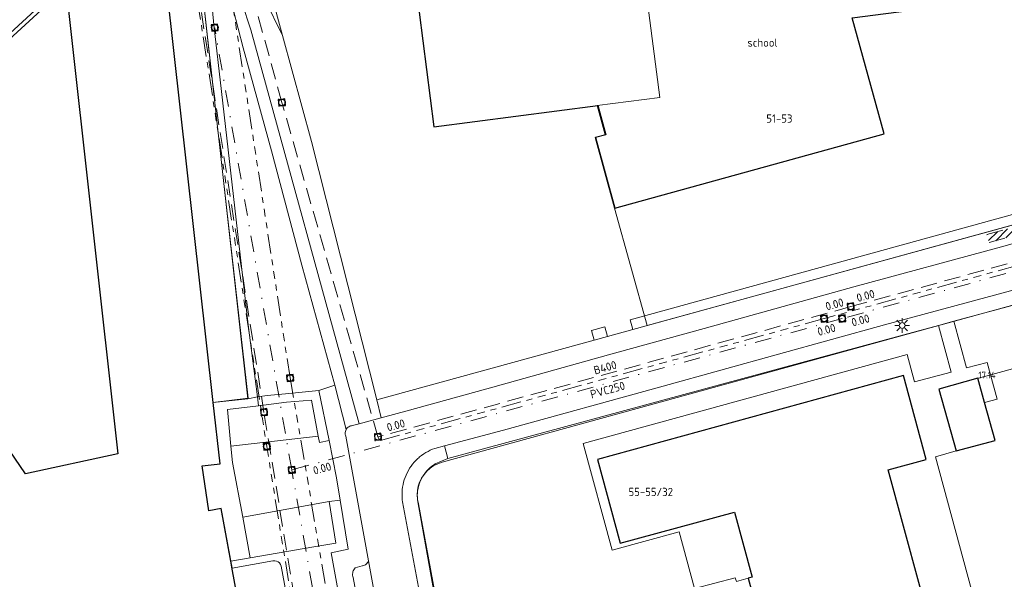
# Model space of a CAD drawing. Header units: metres. Extents: x 174255 to 175175, y 462028 to 462911.
# Tile 24 of 256: x 174373 to 174493, y 462347 to 462416. Entities that reach past the tile are written whole.
import ezdxf
from ezdxf.enums import TextEntityAlignment as Align

# ---------------------------------------------------------------- set-up
doc = ezdxf.new("R2010")
doc.units = ezdxf.units.M
for name, pattern in [('NLCS-HIDDEN', [4, 2, -2]), ('RI-DRAINAGE', [19.2, 6, -1.8, 1.8, -1.8, 2.4, -1.8, 1.8, -1.8]), ('RI-HWA', [7.4, 5, -2.4]), ('RI-VWA', [11, 5, -3, 0, -3])]:
    doc.linetypes.add(name, pattern=pattern)
for name, color, linetype, lineweight in [('B-ME-AL-PEIL_MAAIVELD-T20', 8, 'Continuous', 20), ('B-ME-IE-TERREINAFSCHEIDING_KUNSTMATIG_HEKWERK-G', 8, 'IE-TERREINAFSCHEIDING-KUNSTMATIG', 20), ('B-WE-IE-MEUBILAIR_WEGMEUBILAIR-LICHTMAST-S', 8, 'Continuous', 20), ('B-WE-KL-TRACE_WENSTRACE-G', 252, 'NLCS-HIDDEN', 20), ('B-WE-OG-BEBOUWING-G', 8, 'Continuous', 30), ('B-WE-OG-BEBOUWING_HUISNUMMER-T20', 8, 'Continuous', 20), ('B-WE-OG-TERREIN_AGRARISCH-G', 8, 'Continuous', 20), ('B-WE-OG-TERREIN_ERF-G', 8, 'Continuous', 20), ('B-WE-OG-TERREIN_GROEN-G', 8, 'Continuous', 20), ('B-WE-OG-WEG_ONVERHARD-G', 8, 'Continuous', 20), ('B-WE-OG-WEG_VERHARD_OPEN -G', 8, 'Continuous', 20), ('B-WE-RI-DRAINAGE-G', 8, 'RI-DRAINAGE', 20), ('B-WE-RI-DRAINAGE_RIOOLPUT_INSPECTIEPUT-S', 8, 'Continuous', 20), ('B-WE-RI-HWA-G', 8, 'RI-HWA', 20), ('B-WE-RI-HWA-T20', 8, 'Continuous', 20), ('B-WE-RI-HWA_RIOOLPUT_INSPECTIEPUT-S', 8, 'RI-HWA', 20), ('B-WE-RI-VWA-G', 8, 'RI-VWA', 20), ('B-WE-RI-VWA-T20', 8, 'Continuous', 20), ('B-WE-RI-VWA_RIOOLPUT_INSPECTIEPUT-S', 8, 'Continuous', 20), ('B-XX-KG-GRENS_PERCEEL-G', 213, 'Continuous', 20)]:
    doc.layers.add(name, color=color, linetype=linetype, lineweight=lineweight)
doc.styles.add('NLCS-ISO-M500-T20', font='NLCS-ISO.ttf', dxfattribs={"height": 1})
doc.linetypes.add('IE-TERREINAFSCHEIDING-KUNSTMATIG', pattern='A,4,[82,NLCS.SHX,S=0.75,R=90,X=0,Y=0],4,-2', length=10)

# ---------------------------------------------------------------- blocks, each defined once
blk = doc.blocks.new('B-SRI-PUT_VWA-SO')
at = {"flags": 128}
blk.add_lwpolyline([(-2, 2), (2, 2), (2, -2), (-2, -2)], close=True, dxfattribs=at)
at = {"lineweight": -3, "flags": 128}
blk.add_lwpolyline([(2, -2), (2, 2), (-2, 2), (-2, -2)], close=True, dxfattribs=at)
at = {"lineweight": -3}
blk.add_circle((0, 0), 2, dxfattribs=at)
blk = doc.blocks.new('Lichtmast bestaand')
for p, q in [((-0.45, 0), (-0.9, 0)), ((-0.32, 0.32), (-0.64, 0.64)), ((0, 0.45), (0, 0.9)), ((0.32, 0.32), (0.64, 0.64)), ((0.45, 0), (0.9, 0)), ((-0.32, -0.32), (-0.64, -0.64)), ((0, -0.9), (0, -0.45)), ((0.32, -0.32), (0.64, -0.64))]:
    blk.add_line(p, q)
blk.add_circle((0, 0), 0.35)

msp = doc.modelspace()

# ---------------------------------------------------------------- hatches: boundary and pattern name
at = {"layer": 'B-WE-KL-TRACE_WENSTRACE-G'}
h = msp.add_hatch(dxfattribs=at)
h.set_pattern_fill('AKL-WENSTRACE', color=256, scale=5, pattern_type=2)
h.set_pattern_definition([(45, (6914.81324, -5470.42686), (-0.44194173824, 0.44194173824), [])])
h.paths.add_polyline_path([(174491.215, 462389.525), (174491.478, 462388.561), (174535.158, 462400.495), (174534.894, 462401.459)])

# ---------------------------------------------------------------- linework, layer by layer
at = {"layer": 'B-ME-IE-TERREINAFSCHEIDING_KUNSTMATIG_HEKWERK-G', "ltscale": 0.5}
msp.add_lwpolyline([(174490.187, 462371.993), (174507.224, 462376.703), (174510.046, 462364.127), (174511.489, 462357.805)], dxfattribs=at)
at = {"layer": 'B-WE-KL-TRACE_WENSTRACE-G', "flags": 128}
for points in [[(174491.215, 462389.525), (174534.894, 462401.459)], [(174491.478, 462388.561), (174535.158, 462400.495)]]:
    msp.add_lwpolyline(points, dxfattribs=at)
at = {"layer": 'B-WE-OG-BEBOUWING-G'}
for points in [[(174478.259, 462438.3), (174489.256, 462441.337), (174486.191, 462452.449), (174437.134, 462438.962), (174439.484, 462430.359), (174440.575, 462430.659), (174441.747, 462426.396), (174421.023, 462423.695), (174423.732, 462402.685), (174443.737, 462405.263), (174444.699, 462401.693), (174443.434, 462401.352), (174445.81, 462392.757), (174478.686, 462401.805), (174474.774, 462415.954), (174511.425, 462420.716), (174509.909, 462432.314), (174480.932, 462428.575), (174478.259, 462438.3)], [(174371.595, 462311.083), (174374.36, 462305.151), (174374.431, 462304.857), (174390.369, 462308.934), (174389.377, 462312.81), (174393.886, 462313.769), (174394.289, 462311.038), (174405.67, 462313.135), (174405.592, 462313.556), (174399.093, 462348.951), (174398.961, 462349.668), (174397.777, 462356.118), (174396.272, 462355.842), (174395.471, 462361.324), (174397.648, 462361.568), (174396.812, 462369.028), (174391.176, 462419.314)], [(174379.036, 462417.954), (174385.178, 462362.78), (174373.908, 462360.323), (174353.398, 462390.384)], [(174462.095, 462347.603), (174463.519, 462342.394), (174464.001, 462342.525), (174464.128, 462342.061), (174466.171, 462334.587), (174459.245, 462332.727), (174452.196, 462330.834), (174455.017, 462320.604), (174492.38, 462330.839), (174489.589, 462341.044), (174484.92, 462339.766), (174479.157, 462360.832), (174483.816, 462362.107), (174481.022, 462372.322), (174443.682, 462362.087), (174446.447, 462351.87), (174460.414, 462355.65), (174462.578, 462347.734), (174462.095, 462347.603)], [(174487.465, 462363.133), (174492.204, 462364.424), (174490.931, 462369.032), (174490.11, 462372.006), (174485.354, 462370.682), (174487.465, 462363.133)]]:
    msp.add_lwpolyline(points, dxfattribs=at)
at = {"layer": 'B-WE-OG-TERREIN_AGRARISCH-G'}
msp.add_lwpolyline([(174500.737, 462382.657), (174499.237, 462382.235), (174496.417, 462381.441), (174487.173, 462378.952), (174488.724, 462373.279), (174491.236, 462373.938), (174491.647, 462372.426)], dxfattribs=at)
at = {"layer": 'B-WE-OG-TERREIN_ERF-G'}
msp.add_line((174444.925, 462377.106), (174448.016, 462377.954), dxfattribs=at)
for points in [[(174378.61, 462420.181), (174350.617, 462394.458), (174353.398, 462390.384)], [(174396.812, 462369.028), (174401.022, 462369.5), (174395.461, 462419.522)], [(174405.268, 462413.81), (174408.795, 462400.877), (174416.779, 462369.38), (174443.303, 462376.66)], [(174462.095, 462347.603), (174460.639, 462347.195), (174460.5, 462347.668), (174455.552, 462346.354), (174453.657, 462353.259), (174445.493, 462351.038), (174441.955, 462364.045), (174481.482, 462374.905), (174482.367, 462371.565), (174486.851, 462372.726), (174485.293, 462378.446), (174482.594, 462377.719), (174425.444, 462362.197), (174423.906, 462361.563), (174423.679, 462361.415), (174423.462, 462361.254), (174423.254, 462361.081), (174423.056, 462360.896), (174422.87, 462360.699), (174422.696, 462360.492), (174422.535, 462360.274), (174422.386, 462360.048), (174422.34, 462359.968), (174422.252, 462359.813), (174422.131, 462359.571), (174422.025, 462359.322), (174421.933, 462359.067), (174421.857, 462358.807), (174421.797, 462358.543), (174421.752, 462358.276), (174421.723, 462358.007), (174421.71, 462357.737), (174421.713, 462357.466), (174421.732, 462357.196), (174421.765, 462356.937), (174424.332, 462342.558)], [(174491.647, 462372.426), (174492.458, 462369.448), (174490.931, 462369.032)], [(174487.465, 462363.133), (174484.922, 462362.422), (174494.266, 462328.013), (174455.851, 462317.581), (174455.017, 462320.604)]]:
    msp.add_lwpolyline(points, dxfattribs=at)
at = {"layer": 'B-WE-OG-TERREIN_GROEN-G'}
for points in [[(174401.092, 462429.121), (174400.75, 462428.987), (174400.096, 462428.611), (174399.585, 462428.093), (174399.305, 462427.349), (174399.339, 462426.577), (174399.517, 462425.607), (174400.127, 462424.297), (174401.575, 462421.594), (174403.085, 462418.233), (174405.268, 462413.81), (174401.095, 462429.111), (174401.092, 462429.121)], [(174495.962, 462392.417), (174447.695, 462379.126)], [(174447.695, 462379.126), (174448.016, 462377.954), (174448.017, 462377.951), (174500.032, 462392.243)], [(174444.925, 462377.106), (174444.581, 462378.268), (174442.984, 462377.834), (174443.303, 462376.66), (174444.925, 462377.106)], [(174405.67, 462313.135), (174411.665, 462314.42), (174415.728, 462315.29), (174416.177, 462315.387), (174417.321, 462317.156), (174416.611, 462321.124), (174413.573, 462337.739), (174411.179, 462350.707), (174413.271, 462351.133), (174412.292, 462357.134), (174410.947, 462356.975), (174411.755, 462351.895), (174409.075, 462351.429), (174401.293, 462350.074), (174398.961, 462349.668)]]:
    msp.add_lwpolyline(points, dxfattribs=at)
at = {"layer": 'B-WE-OG-WEG_ONVERHARD-G'}
for points in [[(174409.712, 462370.495), (174411.636, 462371.152), (174407.635, 462385.806), (174403.922, 462399.754), (174400.45, 462412.303), (174399.246, 462417.013), (174398.514, 462418.756), (174397.829, 462419.973), (174397.355, 462420.818), (174396.119, 462422.789), (174396.607, 462418.212), (174396.886, 462415.129), (174397.801, 462406.993), (174401.063, 462378.531), (174402.201, 462369.724), (174403.397, 462369.891), (174405.637, 462370.105), (174409.712, 462370.495)], [(174420.758, 462368.119), (174430.923, 462370.9), (174445.055, 462374.865), (174456.732, 462378.084), (174474.983, 462383.131), (174492.999, 462388.044), (174499.225, 462389.767)], [(174500.383, 462384.355), (174498.328, 462383.817), (174478.701, 462378.522), (174465.765, 462374.938), (174451.698, 462371.036), (174432.236, 462365.659), (174425.032, 462363.755)], [(174408.777, 462369.344), (174409.609, 462364.948), (174409.756, 462364.173)]]:
    msp.add_lwpolyline(points, dxfattribs=at)
at = {"layer": 'B-WE-OG-WEG_VERHARD_OPEN -G'}
for p, q in [((174487.173, 462378.952), (174485.293, 462378.446)), ((174413.022, 462365.741), (174411.636, 462371.152)), ((174410.937, 462364.395), (174409.712, 462370.495)), ((174416.779, 462369.38), (174417.307, 462367.175)), ((174417.307, 462367.175), (174420.758, 462368.119)), ((174417.307, 462367.175), (174414.607, 462366.436)), ((174409.609, 462364.948), (174398.961, 462363.699)), ((174409.756, 462364.173), (174410.937, 462364.395)), ((174425.032, 462363.755), (174425.444, 462362.197)), ((174410.947, 462356.975), (174400.424, 462355.067)), ((174400.424, 462355.067), (174401.293, 462350.074)), ((174420.253, 462325.18), (174415.741, 462349.723))]:
    msp.add_line(p, q, dxfattribs=at)
for points in [[(174414.607, 462366.436), (174401.402, 462414.499), (174400.316, 462417.854), (174398.897, 462421.081), (174397.159, 462424.149), (174391.638, 462432.125)], [(174398.961, 462363.699), (174398.528, 462368.19), (174402.349, 462368.643)], [(174401.022, 462369.5), (174402.201, 462369.724), (174402.349, 462368.643)], [(174402.349, 462368.643), (174405.728, 462369.097), (174408.777, 462369.344)], [(174414.607, 462366.436), (174413.814, 462366.219), (174413.693, 462366.209), (174413.575, 462366.184), (174413.461, 462366.143), (174413.353, 462366.087), (174413.254, 462366.018), (174413.165, 462365.936), (174413.087, 462365.843), (174413.022, 462365.741)], [(174415.741, 462349.723), (174412.988, 462364.933), (174412.95, 462365.036), (174412.922, 462365.154), (174412.911, 462365.275), (174412.915, 462365.396), (174412.936, 462365.515), (174412.971, 462365.631), (174413.022, 462365.741)], [(174410.937, 462364.395), (174411.846, 462359.865), (174412.292, 462357.134)], [(174398.961, 462363.699), (174399.177, 462361.721), (174400.424, 462355.067)], [(174421.887, 462362.302), (174421.994, 462362.396), (174422.236, 462362.586), (174422.488, 462362.764), (174422.749, 462362.929), (174423.018, 462363.08), (174423.294, 462363.217), (174423.578, 462363.339), (174423.867, 462363.447), (174425.032, 462363.755)], [(174422.218, 462344.558), (174419.909, 462356.936), (174419.878, 462357.18), (174419.853, 462357.487), (174419.844, 462357.795), (174419.851, 462358.104), (174419.874, 462358.412), (174419.912, 462358.718), (174419.967, 462359.021), (174420.037, 462359.322), (174420.123, 462359.618), (174420.224, 462359.91), (174420.34, 462360.196), (174420.471, 462360.475), (174420.616, 462360.748), (174420.774, 462361.012), (174420.947, 462361.268), (174421.132, 462361.515), (174421.33, 462361.751), (174421.54, 462361.977), (174421.761, 462362.192), (174421.887, 462362.302)], [(174415.741, 462349.723), (174415.693, 462349.61), (174415.63, 462349.504), (174415.555, 462349.408), (174415.467, 462349.322), (174415.369, 462349.248), (174415.262, 462349.187), (174415.148, 462349.141), (174415.03, 462349.11), (174414.983, 462349.102), (174414.124, 462348.874), (174414.036, 462348.764), (174413.962, 462348.645), (174413.901, 462348.518), (174413.855, 462348.385), (174413.825, 462348.248), (174413.81, 462348.108), (174413.812, 462347.967), (174413.829, 462347.828), (174413.862, 462347.691), (174417.899, 462325.871)]]:
    msp.add_lwpolyline(points, dxfattribs=at)
at = {"layer": 'B-WE-RI-DRAINAGE-G', "ltscale": 0.4}
for p, q in [((174406.186, 462372.031), (174398.09, 462424.641)), ((174539.316, 462398), (174471.367, 462379.276)), ((174406.186, 462372.031), (174418.229, 462301.643))]:
    msp.add_line(p, q, dxfattribs=at)
for points in [[(174384.746, 462432.031), (174394.389, 462421.222), (174396.34, 462408.848), (174400.896, 462379.375), (174403.341, 462363.665)], [(174471.367, 462379.276), (174417.148, 462364.388), (174416.906, 462364.836)], [(174389.544, 462299.677), (174413.337, 462301.785), (174403.341, 462363.665)]]:
    msp.add_lwpolyline(points, dxfattribs=at)
at = {"layer": 'B-WE-RI-HWA-G', "ltscale": 0.4}
for p, q in [((174405.187, 462405.624), (174394.846, 462443.226)), ((174402.998, 462367.838), (174394.649, 462421.21)), ((174416.906, 462364.836), (174405.187, 462405.624)), ((174542.212, 462399.231), (174474.596, 462380.733)), ((174474.596, 462380.733), (174416.906, 462364.836)), ((174413.868, 462301.347), (174402.998, 462367.838))]:
    msp.add_line(p, q, dxfattribs=at)
at = {"layer": 'B-WE-RI-VWA-G', "ltscale": 0.4}
for p, q in [((174406.39, 462360.809), (174396.991, 462414.749)), ((174541.24, 462397.869), (174473.552, 462379.277)), ((174473.552, 462379.277), (174406.39, 462360.809)), ((174416.713, 462302.12), (174406.39, 462360.809))]:
    msp.add_line(p, q, dxfattribs=at)
at = {"layer": 'B-XX-KG-GRENS_PERCEEL-G', "flags": 128}
for points in [[(174398.939, 462436.984), (174398.96, 462436.99), (174516.606, 462469.396), (174535.18, 462401.912), (174449.738, 462378.416), (174445.79, 462392.754), (174443.419, 462401.366), (174444.645, 462401.699), (174443.673, 462405.264), (174451.29, 462406.253), (174448.583, 462427.255), (174448.581, 462427.268), (174441.716, 462426.38), (174421.011, 462423.702), (174403.182, 462421.396)], [(174405.106, 462349.073), (174405.033, 462349.284), (174404.906, 462349.468), (174404.735, 462349.612), (174404.531, 462349.704), (174404.31, 462349.738), (174404.088, 462349.711), (174399.117, 462348.823), (174397.777, 462356.118), (174396.272, 462355.842), (174395.471, 462361.324), (174397.648, 462361.568), (174396.764, 462369.048), (174401.07, 462369.572), (174398.435, 462392.854), (174395.438, 462419.432)], [(174377.254, 462418.295), (174365.526, 462407.509), (174350.86, 462393.993), (174352.478, 462391.651), (174347.369, 462388.153), (174342.305, 462384.703), (174343.519, 462382.945), (174340.173, 462380.737)], [(174427.309, 462327.175), (174421.846, 462356.694), (174421.735, 462357.221), (174421.693, 462357.759), (174421.723, 462358.297), (174421.824, 462358.826), (174421.993, 462359.338), (174422.228, 462359.823), (174422.525, 462360.273), (174422.879, 462360.68), (174423.282, 462361.037), (174423.73, 462361.337), (174424.213, 462361.576), (174424.723, 462361.75), (174501.013, 462382.734)], [(174340.173, 462380.737), (174348.235, 462368.969), (174356.257, 462357.22), (174359.656, 462359.561), (174363.921, 462353.291), (174365.813, 462349.049), (174367.344, 462343.227), (174360.082, 462342.101), (174362.381, 462326.487), (174364.436, 462312.513), (174363.311, 462312.403), (174364.664, 462300.846), (174375.341, 462303.578), (174374.964, 462304.993), (174390.369, 462308.934), (174389.377, 462312.81), (174393.886, 462313.769), (174394.289, 462311.038), (174405.67, 462313.135), (174405.598, 462313.526), (174411.462, 462314.609), (174408.298, 462331.77), (174405.106, 462349.073)]]:
    msp.add_lwpolyline(points, dxfattribs=at)

# ---------------------------------------------------------------- block references
at = {"layer": 'B-WE-IE-MEUBILAIR_WEGMEUBILAIR-LICHTMAST-S'}
msp.add_blockref('Lichtmast bestaand', (174480.875, 462378.43), dxfattribs=at)
at = {"layer": 'B-WE-RI-DRAINAGE_RIOOLPUT_INSPECTIEPUT-S', "rotation": 5.739328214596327}
for p, xscale, yscale, zscale in [((174471.367, 462379.276), 0.1999999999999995, 0.1999999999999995, 0.1999999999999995), ((174406.185, 462372.03), 0.1999999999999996, 0.1999999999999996, 0.1999999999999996), ((174403.341, 462363.665), 0.1999999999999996, 0.1999999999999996, 0.1999999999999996)]:
    msp.add_blockref('B-SRI-PUT_VWA-SO', p, dxfattribs=dict(at, xscale=xscale, yscale=yscale, zscale=zscale))
at = {"layer": 'B-WE-RI-HWA_RIOOLPUT_INSPECTIEPUT-S', "xscale": 0.1999999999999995, "yscale": 0.1999999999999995, "zscale": 0.1999999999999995, "rotation": 5.739328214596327}
for p in [(174405.184, 462405.643), (174474.593, 462380.752), (174402.995, 462367.857), (174416.903, 462364.855)]:
    msp.add_blockref('B-SRI-PUT_VWA-SO', p, dxfattribs=at)
at = {"layer": 'B-WE-RI-VWA_RIOOLPUT_INSPECTIEPUT-S', "rotation": 5.739328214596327}
for p, xscale, yscale, zscale in [((174396.988, 462414.768), 0.1999999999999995, 0.1999999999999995, 0.1999999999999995), ((174473.552, 462379.277), 0.1999999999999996, 0.1999999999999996, 0.1999999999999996), ((174406.39, 462360.809), 0.1999999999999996, 0.1999999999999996, 0.1999999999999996)]:
    msp.add_blockref('B-SRI-PUT_VWA-SO', p, dxfattribs=dict(at, xscale=xscale, yscale=yscale, zscale=zscale))

# ---------------------------------------------------------------- texts
at = {"layer": 'B-ME-AL-PEIL_MAAIVELD-T20', "style": 'NLCS-ISO-M500-T20'}
msp.add_text('17.14', height=0.8, dxfattribs=at).set_placement((174490.187, 462371.993))
at = {"layer": 'B-WE-OG-BEBOUWING_HUISNUMMER-T20', "style": 'NLCS-ISO-M500-T20'}
for s, p in [('school', (174461.993, 462412.445)), ('51-53', (174464.296, 462403.181)), ('55-55/32', (174447.478, 462357.632))]:
    msp.add_text(s, height=1, dxfattribs=at).set_placement(p)
at = {"layer": 'B-WE-RI-HWA-T20', "style": 'NLCS-ISO-M500-T20'}
for s, p in [('0.00', (174471.673, 462380.239)), ('0.00', (174475.468, 462381.279)), ('B400', (174443.394, 462372.446)), ('0.00', (174418.143, 462365.488))]:
    msp.add_text(s, height=1, rotation=15.41, dxfattribs=at).set_placement(p)
at = {"layer": 'B-WE-RI-VWA-T20', "style": 'NLCS-ISO-M500-T20'}
for s, p in [('0.00', (174474.576, 462379.247)), ('0.00', (174470.425, 462378.106)), ('PVC250', (174442.709, 462370.485)), ('0.00', (174408.881, 462361.182))]:
    msp.add_text(s, height=1, rotation=15.38, dxfattribs=at).set_placement(p, align=Align.TOP_LEFT)

doc.saveas('drawing.dxf')
